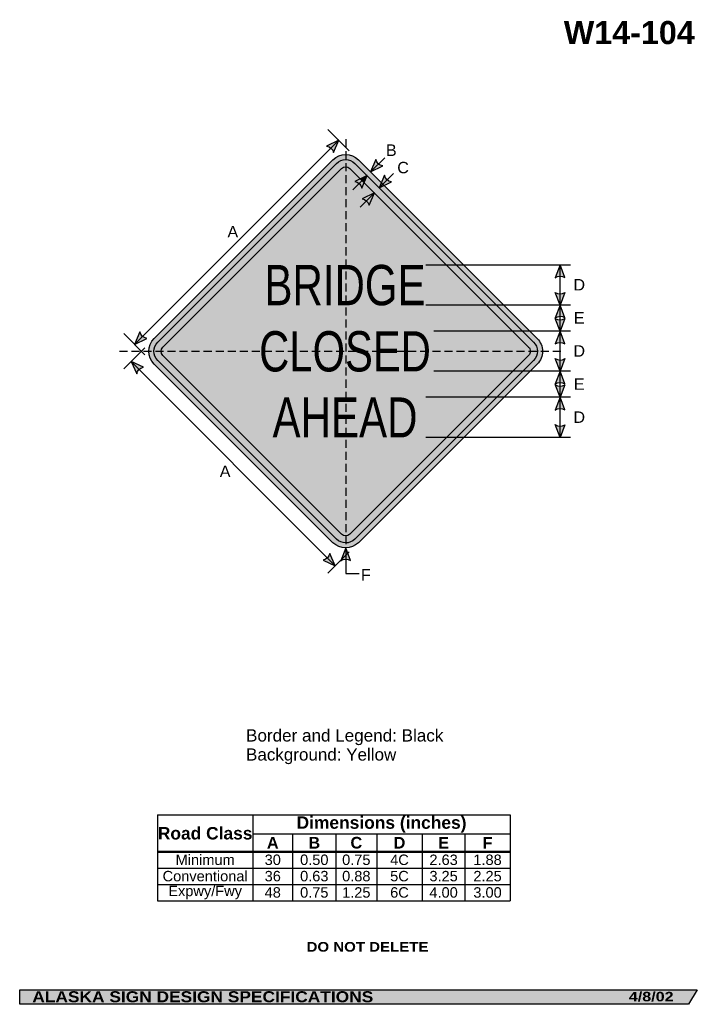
# Model space of a CAD drawing. Header units: feet. Extents: x 7 to 92, y 0 to 123.
import ezdxf
from ezdxf.enums import TextEntityAlignment as Align

# ---------------------------------------------------------------- set-up
doc = ezdxf.new("R2010")
doc.units = ezdxf.units.FT
doc.header["$MEASUREMENT"] = 0
doc.linetypes.add('DASHED2', pattern=[0.375, 0.25, -0.125])
doc.layers.add('Sign', color=7, linetype='Continuous')
doc.styles.add('ARIAL', font='arial.ttf')
doc.styles.add('ARIAL B', font='arialbd.ttf')
doc.styles.add('ARIAL BLACK B', font='ariblk.ttf')
doc.styles.add('ARIAL BLACK BI', font='ariblk.ttf')
doc.styles.add('FHWA SERIES C2000EX', font='txt')

# ---------------------------------------------------------------- blocks, each defined once
blk = doc.blocks.new('*T2')
at = {"color": 0, "linetype": 'ByBlock', "lineweight": -2, "transparency": 16777216}
for p, q in [((0, 0), (43.96297560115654, 0)), ((0, 0), (0, -10.683075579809)), ((11.9071627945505, 0), (11.9071627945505, -4.553775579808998)), ((43.96297560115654, 0), (43.96297560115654, -10.683075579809)), ((11.9071627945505, -2.3558341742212), (43.96297560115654, -2.3558341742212)), ((16.85422311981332, -2.3558341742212), (16.85422311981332, -4.553775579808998)), ((22.25542744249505, -2.3558341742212), (22.25542744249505, -4.553775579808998)), ((27.33004850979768, -2.3558341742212), (27.33004850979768, -4.553775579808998)), ((33.01336038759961, -2.3558341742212), (33.01336038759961, -4.553775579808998)), ((38.32618790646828, -2.3558341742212), (38.32618790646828, -4.553775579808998)), ((0, -4.553775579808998), (43.96297560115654, -4.553775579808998)), ((0, -4.598775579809), (43.96297560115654, -4.598775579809)), ((11.9071627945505, -4.598775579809), (11.9071627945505, -10.683075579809)), ((16.85422311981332, -4.598775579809), (16.85422311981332, -10.683075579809)), ((22.25542744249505, -4.598775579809), (22.25542744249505, -10.683075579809)), ((27.33004850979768, -4.598775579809), (27.33004850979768, -10.683075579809)), ((33.01336038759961, -4.598775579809), (33.01336038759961, -10.683075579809)), ((38.32618790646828, -4.598775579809), (38.32618790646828, -10.683075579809)), ((0, -6.611875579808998), (43.96297560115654, -6.611875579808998)), ((0, -8.647475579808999), (43.96297560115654, -8.647475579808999)), ((0, -10.683075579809), (43.96297560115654, -10.683075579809))]:
    blk.add_line(p, q, dxfattribs=at)
at = {"color": 18, "transparency": 16777216, "attachment_point": 5}
for s, insert, char_height, width, style in [('Road Class', (5.953581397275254, -2.288137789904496), 1.55, 11.7871627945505, 'ARIAL B'), ('Dimensions (inches)', (27.93506919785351, -1.1779170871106), 1.55, 31.93581280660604, 'ARIAL B'), ('A', (14.38069295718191, -3.466054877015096), 1.45, 4.827060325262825, 'ARIAL B'), ('B', (19.55482528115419, -3.466054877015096), 1.45, 5.281204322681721, 'ARIAL B'), ('C', (24.79273797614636, -3.466054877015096), 1.45, 4.954621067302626, 'ARIAL B'), ('D', (30.17170444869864, -3.466054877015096), 1.45, 5.563311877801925, 'ARIAL B'), ('E', (35.66977414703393, -3.466054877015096), 1.45, 5.19282751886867, 'ARIAL B'), ('F', (41.14458175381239, -3.466054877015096), 1.45, 5.516787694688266, 'ARIAL B'), ('Minimum', (5.953581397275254, -5.594075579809), 1.3, 11.7871627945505, 'ARIAL'), ('30', (14.38069295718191, -5.594075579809), 1.3, 4.827060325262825, 'ARIAL'), ('0.50', (19.55482528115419, -5.594075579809), 1.3, 5.281204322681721, 'ARIAL'), ('0.75', (24.79273797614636, -5.594075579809), 1.3, 4.954621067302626, 'ARIAL'), ('4C', (30.17170444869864, -5.594075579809), 1.3, 5.563311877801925, 'ARIAL'), ('2.63', (35.66977414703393, -5.594075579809), 1.3, 5.19282751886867, 'ARIAL'), ('1.88', (41.14458175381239, -5.594075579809), 1.3, 5.516787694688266, 'ARIAL'), ('Conventional', (5.953581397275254, -7.629675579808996), 1.3, 11.7871627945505, 'ARIAL'), ('36', (14.38069295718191, -7.629675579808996), 1.3, 4.827060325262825, 'ARIAL'), ('0.63', (19.55482528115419, -7.629675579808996), 1.3, 5.281204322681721, 'ARIAL'), ('0.88', (24.79273797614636, -7.629675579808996), 1.3, 4.954621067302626, 'ARIAL'), ('5C', (30.17170444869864, -7.629675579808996), 1.3, 5.563311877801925, 'ARIAL'), ('3.25', (35.66977414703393, -7.629675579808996), 1.3, 5.19282751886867, 'ARIAL'), ('2.25', (41.14458175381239, -7.629675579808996), 1.3, 5.516787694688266, 'ARIAL'), ('Expwy/Fwy', (5.953581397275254, -9.665275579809), 1.3, 11.7871627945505, 'ARIAL'), ('48', (14.38069295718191, -9.665275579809), 1.3, 4.827060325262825, 'ARIAL'), ('0.75', (19.55482528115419, -9.665275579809), 1.3, 5.281204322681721, 'ARIAL'), ('1.25', (24.79273797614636, -9.665275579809), 1.3, 4.954621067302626, 'ARIAL'), ('6C', (30.17170444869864, -9.665275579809), 1.3, 5.563311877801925, 'ARIAL'), ('4.00', (35.66977414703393, -9.665275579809), 1.3, 5.19282751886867, 'ARIAL'), ('3.00', (41.14458175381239, -9.665275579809), 1.3, 5.516787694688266, 'ARIAL')]:
    blk.add_mtext(s, dxfattribs=dict(at, insert=insert, char_height=char_height, width=width, style=style))

msp = doc.modelspace()

# ---------------------------------------------------------------- hatches: boundary and pattern name
h = msp.add_hatch(color=256)
h.dxf.hatch_style = 1
edge = h.paths.add_edge_path()
edge.add_line((46.51995555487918, 106.5162596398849), (47.17156365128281, 108.0680678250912))
edge.add_line((47.17156365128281, 108.0680678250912), (45.65166404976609, 107.3197898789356))
edge.add_arc((45.4944458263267, 106.2789992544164), 1.052598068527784, 13.026667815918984, 81.41004076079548, ccw=False)
at = {"true_color": 0xffff00}
h = msp.add_hatch(color=2, dxfattribs=at)
h.dxf.hatch_style = 1
h.paths.add_polyline_path([(24.1574476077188, 83.34511042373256, 0.4143489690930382), (24.1596915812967, 80.16088626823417), (46.43131121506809, 57.88926630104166, 0.4147360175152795), (49.61763852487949, 57.89361805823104), (71.88715533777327, 80.16312990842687, 0.4145503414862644), (71.8838135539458, 83.3484522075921), (49.61329173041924, 105.6189740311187, 0.4140749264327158), (46.43055784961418, 105.6182207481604)])
h.paths.add_polyline_path([(24.60467769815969, 80.60670645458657), (46.87650317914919, 58.33488054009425, 0.4148540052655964), (49.17169148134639, 58.33847731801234), (71.44154099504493, 80.6083217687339, 0.4146352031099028), (71.43880167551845, 82.90265778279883), (49.1680994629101, 105.1733600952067, 0.4140749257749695), (46.87596100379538, 105.172817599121), (24.60339585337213, 82.90025256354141, 0.4145409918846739)], flags=16)
h.paths.add_polyline_path([(47.49798132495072, 104.5507972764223), (25.22541617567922, 82.27823224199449, 0.4146977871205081), (25.22628322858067, 81.22914156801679), (47.49797995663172, 58.95744414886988, 0.4153661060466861), (48.54868409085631, 58.95951057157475), (70.81922573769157, 81.23004701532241, 0.4149035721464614), (70.81749143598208, 82.27992737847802), (48.54662189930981, 104.5507972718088, 0.4142135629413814)], flags=0)
h = msp.add_hatch(color=256)
h.dxf.hatch_style = 1
h.paths.add_polyline_path([(24.60339585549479, 82.90025256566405, 0.4145409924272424), (24.60467769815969, 80.60670645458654), (46.87650317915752, 58.33488054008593, 0.4148540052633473), (49.1716914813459, 58.33847731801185), (71.44154099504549, 80.60832176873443, 0.4146352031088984), (71.43880167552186, 82.90265778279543), (49.16809946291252, 105.1733600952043, 0.4140749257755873), (46.87596100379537, 105.1728175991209)])
h.paths.add_polyline_path([(47.49798132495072, 104.5507972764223), (25.22541617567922, 82.27823224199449, 0.4146977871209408), (25.22628322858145, 81.229141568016), (47.49797995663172, 58.95744414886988, 0.4153661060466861), (48.54868409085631, 58.95951057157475), (70.81922573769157, 81.23004701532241, 0.4149035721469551), (70.81749143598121, 82.27992737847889), (48.54662189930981, 104.5507972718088, 0.4142135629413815)], flags=16)
h = msp.add_hatch(color=256)
h.dxf.hatch_style = 1
edge = h.paths.add_edge_path()
edge.add_line((51.76933400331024, 105.6663480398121), (51.11772590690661, 104.1145398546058))
edge.add_line((51.11772590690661, 104.1145398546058), (52.63762550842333, 104.8628178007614))
edge.add_arc((52.79484373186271, 105.9036084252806), 1.052598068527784, 193.026667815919, 261.4100407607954, ccw=False)
h = msp.add_hatch(color=2, dxfattribs=at)
h.dxf.hatch_style = 1
h.paths.add_polyline_path([(25.22541617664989, 82.27823224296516, 0.4146977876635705), (25.22628322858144, 81.229141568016), (47.49797995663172, 58.95744414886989, 0.4153661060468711), (48.54868409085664, 58.95951057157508), (70.81922573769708, 81.23004701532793, 0.4149035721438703), (70.81749143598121, 82.27992737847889), (48.5466218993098, 104.5507972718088, 0.4142135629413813), (47.49798132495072, 104.5507972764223)])
h = msp.add_hatch(color=256)
h.dxf.hatch_style = 1
edge = h.paths.add_edge_path()
edge.add_line((50.03707526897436, 102.1079091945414), (50.68500050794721, 103.6560345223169))
edge.add_line((50.68500050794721, 103.6560345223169), (49.16878376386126, 102.9114394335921))
edge.add_arc((49.01156554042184, 101.8706488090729), 1.052598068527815, 13.026667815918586, 81.41004076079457, ccw=False)
h = msp.add_hatch(color=256)
h.dxf.hatch_style = 1
edge = h.paths.add_edge_path()
edge.add_line((52.85486260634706, 103.6895886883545), (52.20325450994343, 102.1377805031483))
edge.add_line((52.20325450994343, 102.1377805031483), (53.72315411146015, 102.8860584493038))
edge.add_arc((53.88037233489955, 103.9268490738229), 1.052598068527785, 193.0266678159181, 261.410040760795, ccw=False)
h = msp.add_hatch(color=256)
h.dxf.hatch_style = 1
edge = h.paths.add_edge_path()
edge.add_line((50.94364909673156, 99.95035364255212), (51.59525719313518, 101.5021618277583))
edge.add_line((51.59525719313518, 101.5021618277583), (50.07535759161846, 100.7538838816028))
edge.add_arc((49.91813936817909, 99.71309325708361), 1.052598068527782, 13.02666781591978, 81.41004076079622, ccw=False)
h = msp.add_hatch(color=256)
h.dxf.hatch_style = 1
edge = h.paths.add_edge_path()
edge.add_line((75.32656337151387, 90.93476872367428), (74.73302961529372, 92.50970346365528))
edge.add_line((74.73302961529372, 92.50970346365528), (74.14359535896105, 90.92143965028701))
edge.add_arc((74.7448889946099, 90.05749019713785), 1.052598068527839, 56.453865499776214, 124.83723844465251, ccw=False)
h = msp.add_hatch(color=256)
h.dxf.hatch_style = 1
edge = h.paths.add_edge_path()
edge.add_line((75.32656337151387, 89.08463822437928), (74.73302961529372, 87.50970348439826))
edge.add_line((74.73302961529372, 87.50970348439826), (74.14359535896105, 89.09796729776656))
edge.add_arc((74.74488899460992, 89.9619167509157), 1.052598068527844, 235.1627615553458, 303.546134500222)
h = msp.add_hatch(color=256)
h.dxf.hatch_style = 1
edge = h.paths.add_edge_path()
edge.add_line((75.32656337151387, 85.93476874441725), (74.73302961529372, 87.50970348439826))
edge.add_line((74.73302961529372, 87.50970348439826), (74.14359535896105, 85.92143967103))
edge.add_arc((74.74488899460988, 85.05749021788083), 1.052598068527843, 56.45386549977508, 124.8372384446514, ccw=False)
h = msp.add_hatch(color=256)
h.dxf.hatch_style = 1
edge = h.paths.add_edge_path()
edge.add_line((75.32656337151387, 85.83463822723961), (74.73302961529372, 84.2597034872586))
edge.add_line((74.73302961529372, 84.2597034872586), (74.14359535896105, 85.84796730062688))
edge.add_arc((74.7448889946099, 86.71191675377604), 1.052598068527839, 235.1627615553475, 303.5461345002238)
h = msp.add_hatch(color=256)
h.dxf.hatch_style = 1
edge = h.paths.add_edge_path()
edge.add_line((22.36732762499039, 84.1640318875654), (21.71571952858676, 82.61222370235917))
edge.add_line((21.71571952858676, 82.61222370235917), (23.23561913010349, 83.36050164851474))
edge.add_arc((23.39283735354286, 84.4012922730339), 1.052598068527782, 193.0266678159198, 261.41004076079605, ccw=False)
h = msp.add_hatch(color=256)
h.dxf.hatch_style = 1
edge = h.paths.add_edge_path()
edge.add_line((75.32656337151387, 82.68476874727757), (74.73302961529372, 84.2597034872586))
edge.add_line((74.73302961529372, 84.2597034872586), (74.14359535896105, 82.6714396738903))
edge.add_arc((74.74488899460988, 81.80749022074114), 1.052598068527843, 56.45386549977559, 124.8372384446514, ccw=False)
h = msp.add_hatch(color=256)
h.dxf.hatch_style = 1
edge = h.paths.add_edge_path()
edge.add_line((22.80895404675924, 79.7672224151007), (21.27742429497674, 80.46516107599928))
edge.add_line((21.27742429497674, 80.46516107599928), (21.97969838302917, 78.92346532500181))
edge.add_arc((23.01529543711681, 78.73504707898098), 1.05259806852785, 101.30493240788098, 169.6883053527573, ccw=False)
h = msp.add_hatch(color=256)
h.dxf.hatch_style = 1
edge = h.paths.add_edge_path()
edge.add_line((75.32656337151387, 80.835471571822), (74.73302961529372, 79.26053683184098))
edge.add_line((74.73302961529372, 79.26053683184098), (74.14359535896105, 80.84880064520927))
edge.add_arc((74.7448889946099, 81.71275009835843), 1.052598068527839, 235.1627615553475, 303.5461345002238)
h = msp.add_hatch(color=256)
h.dxf.hatch_style = 1
edge = h.paths.add_edge_path()
edge.add_line((75.32656337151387, 77.68560209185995), (74.73302961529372, 79.26053683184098))
edge.add_line((74.73302961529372, 79.26053683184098), (74.14359535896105, 77.67227301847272))
edge.add_arc((74.74488899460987, 76.80832356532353), 1.052598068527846, 56.45386549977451, 124.83723844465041, ccw=False)
h = msp.add_hatch(color=256)
h.dxf.hatch_style = 1
edge = h.paths.add_edge_path()
edge.add_line((75.32656337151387, 77.58463823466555), (74.73302961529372, 76.00970349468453))
edge.add_line((74.73302961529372, 76.00970349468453), (74.14359535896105, 77.59796730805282))
edge.add_arc((74.7448889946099, 78.46191676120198), 1.052598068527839, 235.1627615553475, 303.5461345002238)
h = msp.add_hatch(color=256)
h.dxf.hatch_style = 1
edge = h.paths.add_edge_path()
edge.add_line((75.32656337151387, 74.43476875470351), (74.73302961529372, 76.00970349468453))
edge.add_line((74.73302961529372, 76.00970349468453), (74.14359535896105, 74.42143968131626))
edge.add_arc((74.74488899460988, 73.55749022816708), 1.052598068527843, 56.45386549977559, 124.8372384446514, ccw=False)
h = msp.add_hatch(color=256)
h.dxf.hatch_style = 1
edge = h.paths.add_edge_path()
edge.add_line((75.32656337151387, 72.58984657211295), (74.73302961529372, 71.01491183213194))
edge.add_line((74.73302961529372, 71.01491183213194), (74.14359535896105, 72.60317564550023))
edge.add_arc((74.74488899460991, 73.46712509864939), 1.052598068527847, 235.1627615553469, 303.5461345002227)
h = msp.add_hatch(color=256)
h.dxf.hatch_style = 1
edge = h.paths.add_edge_path()
edge.add_line((45.20178383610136, 55.70720794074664), (46.73331358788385, 55.00926927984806))
edge.add_line((46.73331358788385, 55.00926927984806), (46.03103949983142, 56.55096503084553))
edge.add_arc((44.99544244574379, 56.73938327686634), 1.052598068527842, 281.3049324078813, 349.6883053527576, ccw=False)
h = msp.add_hatch(color=256)
h.dxf.hatch_style = 1
edge = h.paths.add_edge_path()
edge.add_line((48.61583522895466, 55.65576299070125), (48.02230147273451, 57.23069773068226))
edge.add_line((48.02230147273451, 57.23069773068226), (47.43286721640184, 55.64243391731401))
edge.add_arc((48.03416085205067, 54.77848446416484), 1.052598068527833, 56.45386549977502, 124.83723844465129, ccw=False)
at = {"layer": 'Sign', "true_color": 0xffffff}
msp.add_hatch(color=7, dxfattribs=at).paths.add_polyline_path([(49.8509676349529, 103.246451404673), (50.68500050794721, 103.6560345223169), (50.31808264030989, 102.7793363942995)])
at = {"layer": 'Sign', "true_color": 0x000000}
msp.add_hatch(color=18, dxfattribs=at).paths.add_polyline_path([(7.399373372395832, 2.133735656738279), (91.84195454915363, 2.133735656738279), (90.75006357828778, 0.3343149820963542), (7.402168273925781, 0.3343149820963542)], flags=0)

# ---------------------------------------------------------------- linework, layer by layer
for p, q in [((24.55614839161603, 23.93870961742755), (68.51912399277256, 23.93870961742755)), ((24.55614839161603, 19.41922127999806), (68.51912399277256, 19.41922127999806)), ((24.55614839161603, 19.30952413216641), (68.51912399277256, 19.30952413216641))]:
    msp.add_line(p, q)
for points in [[(46.51995555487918, 106.5162596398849), (47.17156365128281, 108.0680678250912), (45.65166404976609, 107.3197898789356, -0.307560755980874), (46.51995555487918, 106.5162596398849, -4.141293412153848)], [(51.76933400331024, 105.6663480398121), (51.11772590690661, 104.1145398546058), (52.63762550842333, 104.8628178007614, -0.307560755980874), (51.76933400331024, 105.6663480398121, -4.141293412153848)], [(50.03707526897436, 102.1079091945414), (50.68500050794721, 103.6560345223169), (49.16878376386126, 102.9114394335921, -0.307560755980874), (50.03707526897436, 102.1079091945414, -4.141293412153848)], [(52.85486260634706, 103.6895886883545), (52.20325450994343, 102.1377805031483), (53.72315411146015, 102.8860584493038, -0.307560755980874), (52.85486260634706, 103.6895886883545, -4.141293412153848)], [(50.94364909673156, 99.95035364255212), (51.59525719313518, 101.5021618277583), (50.07535759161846, 100.7538838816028, -0.307560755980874), (50.94364909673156, 99.95035364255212, -4.141293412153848)], [(75.32656337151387, 90.93476872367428), (74.73302961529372, 92.50970346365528), (74.14359535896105, 90.92143965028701, -0.307560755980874), (75.32656337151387, 90.93476872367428, -4.141293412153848)], [(75.32656337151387, 89.08463822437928), (74.73302961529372, 87.50970348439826), (74.14359535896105, 89.09796729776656, 0.307560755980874), (75.32656337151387, 89.08463822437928, 4.141293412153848)], [(75.32656337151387, 85.93476874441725), (74.73302961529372, 87.50970348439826), (74.14359535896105, 85.92143967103, -0.307560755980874), (75.32656337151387, 85.93476874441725, -4.141293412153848)], [(75.32656337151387, 85.83463822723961), (74.73302961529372, 84.2597034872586), (74.14359535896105, 85.84796730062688, 0.307560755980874), (75.32656337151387, 85.83463822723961, 4.141293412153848)], [(22.36732762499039, 84.1640318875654), (21.71571952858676, 82.61222370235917), (23.23561913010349, 83.36050164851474, -0.307560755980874), (22.36732762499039, 84.1640318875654, -4.141293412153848)], [(75.32656337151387, 82.68476874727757), (74.73302961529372, 84.2597034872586), (74.14359535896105, 82.6714396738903, -0.307560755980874), (75.32656337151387, 82.68476874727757, -4.141293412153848)], [(22.80895404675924, 79.7672224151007), (21.27742429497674, 80.46516107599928), (21.97969838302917, 78.92346532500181, -0.307560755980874), (22.80895404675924, 79.7672224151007, -4.141293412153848)], [(75.32656337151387, 80.835471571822), (74.73302961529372, 79.26053683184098), (74.14359535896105, 80.84880064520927, 0.307560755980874), (75.32656337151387, 80.835471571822, 4.141293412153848)], [(75.32656337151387, 77.68560209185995), (74.73302961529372, 79.26053683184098), (74.14359535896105, 77.67227301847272, -0.307560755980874), (75.32656337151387, 77.68560209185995, -4.141293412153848)], [(75.32656337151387, 77.58463823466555), (74.73302961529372, 76.00970349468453), (74.14359535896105, 77.59796730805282, 0.307560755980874), (75.32656337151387, 77.58463823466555, 4.141293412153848)], [(75.32656337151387, 74.43476875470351), (74.73302961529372, 76.00970349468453), (74.14359535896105, 74.42143968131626, -0.307560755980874), (75.32656337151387, 74.43476875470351, -4.141293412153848)], [(75.32656337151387, 72.58984657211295), (74.73302961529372, 71.01491183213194), (74.14359535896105, 72.60317564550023, 0.307560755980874), (75.32656337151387, 72.58984657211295, 4.141293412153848)], [(45.20178383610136, 55.70720794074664), (46.73331358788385, 55.00926927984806), (46.03103949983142, 56.55096503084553, -0.307560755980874), (45.20178383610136, 55.70720794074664, -4.141293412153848)], [(48.61583522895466, 55.65576299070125), (48.02230147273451, 57.23069773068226), (47.43286721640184, 55.64243391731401, -0.307560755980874), (48.61583522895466, 55.65576299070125, -4.141293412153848)]]:
    msp.add_lwpolyline(points, format="xyb")
for points in [[(46.43092027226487, 105.6185830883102, -0.4140082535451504), (49.61329173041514, 105.6189740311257), (71.88381355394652, 83.34845220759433, -0.4145503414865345), (71.887155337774, 80.1631299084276), (49.61045150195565, 57.88643103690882, -0.4134136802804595), (46.43131121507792, 57.88926630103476), (24.15671226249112, 80.16386558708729, -0.4138008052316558), (24.15744760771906, 83.34511042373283)], [(46.87626857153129, 105.173125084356, -0.4139963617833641), (49.1680994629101, 105.1733600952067), (71.43880167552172, 82.90265778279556, -0.4146352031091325), (71.4415409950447, 80.60832176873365), (49.16559233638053, 58.3323781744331, -0.4132958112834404), (46.87650317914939, 58.33488054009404), (24.60211541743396, 80.60926873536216, -0.4138008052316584), (24.60306164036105, 82.89991825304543)], [(47.49818934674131, 104.5510052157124, -0.4139587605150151), (48.54637364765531, 104.551045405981), (70.81749143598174, 82.27992737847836, -0.4149035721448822), (70.81922573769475, 81.2300470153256), (48.5445592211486, 58.95538570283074, -0.4129231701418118), (47.4982285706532, 58.9571956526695), (25.22455053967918, 81.23087425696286, -0.4136441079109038), (25.22526334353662, 82.27807936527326)]]:
    msp.add_lwpolyline(points, format="xyb", close=True)
at = {"layer": 'Sign', "color": 18, "lineweight": -3, "true_color": 0x000000}
for p, q in [((48.46976749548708, 106.7624982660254), (45.81811706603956, 109.4141486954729)), ((21.71571952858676, 82.61222370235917), (47.17156365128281, 108.0680678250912)), ((52.88549285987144, 105.8823068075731), (51.11772590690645, 104.1145398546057)), ((48.91723355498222, 101.8882675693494), (50.68500050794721, 103.6560345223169)), ((53.97102146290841, 103.9055474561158), (52.20325450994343, 102.1377805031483)), ((49.82749024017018, 99.73439487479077), (51.59525719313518, 101.5021618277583)), ((76.01947494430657, 92.50840139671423), (58.01947494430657, 92.50840139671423)), ((74.73302961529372, 71.01491183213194), (74.73302961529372, 92.50970346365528)), ((76.01947494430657, 87.50970348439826), (58.01947494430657, 87.50970348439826)), ((23.01392337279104, 81.30665414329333), (20.36227294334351, 83.95830457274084)), ((76.01947494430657, 84.2597034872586), (59.01947494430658, 84.2597034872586)), ((23.01392337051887, 82.201586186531), (20.36227294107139, 79.54993575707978)), ((21.27745147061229, 80.46513264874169), (46.73329559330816, 55.0092885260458)), ((76.01947494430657, 79.26053683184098), (59.01947494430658, 79.26053683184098)), ((76.01947494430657, 76.00970349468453), (58.01947494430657, 76.00970349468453)), ((76.01947494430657, 71.01491183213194), (58.01947494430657, 71.01491183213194)), ((48.46976749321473, 56.74574206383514), (45.81811706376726, 54.0940916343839)), ((48.02230147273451, 57.23069773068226), (48.02211058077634, 54.03535359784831)), ((48.02211058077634, 54.03535359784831), (49.70436063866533, 54.03535359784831))]:
    msp.add_line(p, q, dxfattribs=at)
at = {"layer": 'Sign', "color": 18, "linetype": 'DASHED2', "lineweight": -3, "ltscale": 4, "true_color": 0x000000}
for points in [[(48.02230147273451, 108.2124534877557), (48.02230147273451, 57.23069773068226)], [(19.82419082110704, 81.75412016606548), (74.99085748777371, 81.75412016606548)]]:
    msp.add_lwpolyline(points, dxfattribs=at)
at = {"layer": 'Sign', "color": 250, "lineweight": -3, "true_color": 0x1f1a17}
msp.add_lwpolyline([(7.399373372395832, 2.133735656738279), (91.84195454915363, 2.133735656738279), (90.75006357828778, 0.3343149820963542), (7.402168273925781, 0.3343149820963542)], close=True, dxfattribs=at)

# ---------------------------------------------------------------- block references
msp.add_blockref('*T2', (24.55614839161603, 23.93870961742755))

# ---------------------------------------------------------------- texts
at = {"layer": 'Sign', "color": 18, "true_color": 0x000000}
for s, height, style, p, p2 in [('W14-104', 2.879075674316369, 'ARIAL B', (75.20486928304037, 120.0489387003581), (91.52486850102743, 120.0489387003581)), ('B', 1.438096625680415, 'ARIAL', (53.03818649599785, 106.1064833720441), (54.37818648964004, 106.1064833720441)), ('C', 1.427342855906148, 'ARIAL', (54.4548531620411, 103.9398167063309), (55.89485321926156, 103.9398167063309)), ('A', 1.434945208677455, 'ARIAL', (33.28818650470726, 95.93981671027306), (34.62818649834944, 95.93981671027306)), ('BRIDGE', 5.023077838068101, 'FHWA SERIES C2000EX', (37.89621813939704, 87.49153681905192), (57.98171853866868, 87.49153681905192)), ('D', 1.427342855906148, 'ARIAL', (76.41318648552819, 89.3297034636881), (77.85318654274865, 89.3297034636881)), ('E', 1.438096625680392, 'ARIAL', (76.45485315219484, 85.20470347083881), (77.79485314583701, 85.20470347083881)), ('CLOSED', 5.015702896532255, 'FHWA SERIES C2000EX', (37.23596813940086, 79.23787016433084), (58.64196795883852, 79.23787016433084)), ('D', 1.427342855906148, 'ARIAL', (76.41318648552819, 81.07970348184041), (77.85318654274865, 81.07970348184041)), ('E', 1.438096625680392, 'ARIAL', (76.45485315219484, 76.94949515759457), (77.79485314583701, 76.94949515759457)), ('AHEAD', 4.994986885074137, 'FHWA SERIES C2000EX', (38.90396813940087, 71.00228684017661), (56.97396815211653, 71.00228684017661)), ('D', 1.427342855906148, 'ARIAL', (76.41318648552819, 72.82449516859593), (77.85318654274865, 72.82449516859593)), ('A', 1.43494520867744, 'ARIAL', (32.32985317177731, 66.06481672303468), (33.66985316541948, 66.06481672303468)), ('F', 1.429672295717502, 'ARIAL', (49.92360316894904, 53.1689833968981), (51.14360319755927, 53.1689833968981)), ('Border and Legend: Black', 1.522193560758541, 'ARIAL', (35.60763032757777, 33.09732684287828), (60.19739015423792, 33.09732684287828)), ('Background: Yellow', 1.516371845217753, 'ARIAL', (35.60763032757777, 30.72518817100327), (54.33058173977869, 30.72518817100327))]:
    msp.add_text(s, height=height, dxfattribs=dict(at, style=style)).set_placement(p, p2, align=Align.ALIGNED)
at = {"layer": 'Sign', "color": 7, "true_color": 0xffffff}
for s, height, style, p, p2 in [('DO NOT DELETE', 1.20768077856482, 'ARIAL BLACK B', (43.15250396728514, 6.896914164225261), (58.33583577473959, 6.896914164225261)), ('ALASKA SIGN DESIGN SPECIFICATIONS', 1.370356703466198, 'ARIAL BLACK BI', (8.970644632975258, 0.5929116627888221), (51.45731099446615, 0.5929116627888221)), ('4/8/02', 1.18380937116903, 'ARIAL BLACK BI', (83.30778503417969, 0.7043380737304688), (88.88444773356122, 0.7043380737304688))]:
    msp.add_text(s, height=height, dxfattribs=dict(at, style=style)).set_placement(p, p2, align=Align.ALIGNED)

doc.saveas('drawing.dxf')
